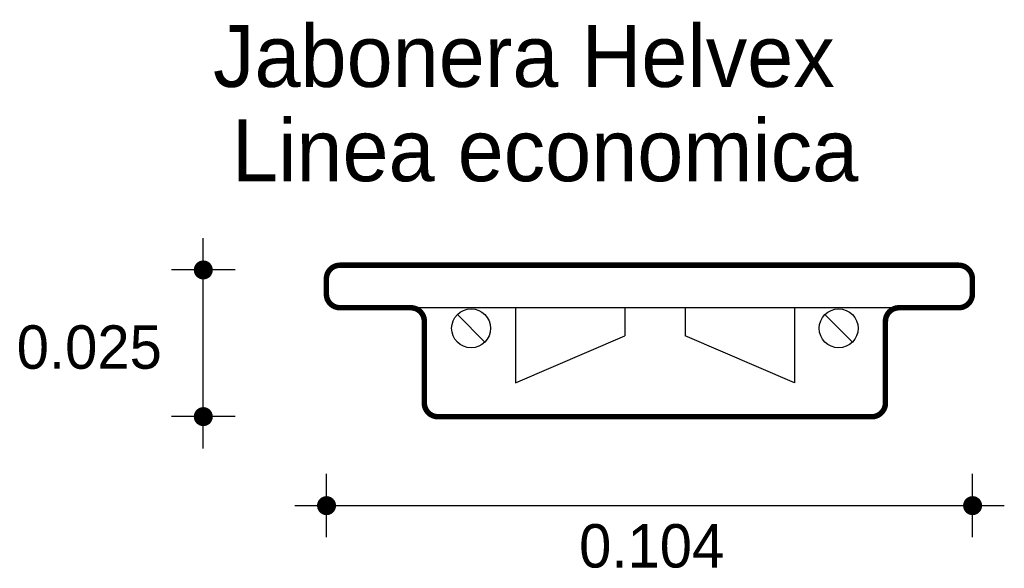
# Model space of a CAD drawing. Extents: x 9.229 to 9.385, y 4.665 to 4.752.
import ezdxf

# ---------------------------------------------------------------- set-up
doc = ezdxf.new("R2010")
doc.units = 0
doc.header["$MEASUREMENT"] = 0
for name, color, linetype in [('BORDE', 2, 'CONTINUOUS'), ('COTAS', 6, 'CONTINUOUS'), ('DIBUJO', 5, 'CONTINUOUS'), ('TEXTO', 4, 'CONTINUOUS')]:
    doc.layers.add(name, color=color, linetype=linetype)

msp = doc.modelspace()

# ---------------------------------------------------------------- linework, layer by layer
at = {"layer": 'BORDE', "const_width": 0.000868}
msp.add_lwpolyline([(9.37809, 4.71329), (9.27981, 4.71329, 0.414214), (9.27765, 4.71112), (9.27765, 4.70871, 0.414214), (9.27981, 4.70654), (9.29104, 4.70654, -0.414214), (9.29321, 4.70437), (9.29321, 4.6914, 0.414214), (9.29538, 4.68923), (9.36428, 4.68923, 0.414214), (9.36645, 4.6914), (9.36645, 4.70437, -0.414214), (9.36862, 4.70654), (9.37809, 4.70654, 0.414214), (9.38026, 4.70871), (9.38026, 4.71112, 0.414214)], format="xyb", close=True, dxfattribs=at)
at = {"layer": 'COTAS'}
for p, q in [((9.2581, 4.68421), (9.2581, 4.71758)), ((9.26314, 4.71254), (9.25306, 4.71254)), ((9.26314, 4.68925), (9.25306, 4.68925)), ((9.27767, 4.67008), (9.27767, 4.68015)), ((9.3803, 4.67008), (9.3803, 4.68015)), ((9.27264, 4.67511), (9.38533, 4.67511))]:
    msp.add_line(p, q, dxfattribs=at)
at = {"layer": 'COTAS', "const_width": 0.00151}
for points in [[(9.2581, 4.71178, 1), (9.2581, 4.71329, 1)], [(9.2581, 4.68849, 1), (9.2581, 4.69, 1)], [(9.27692, 4.67511, 1), (9.27843, 4.67511, 1)], [(9.37954, 4.67511, 1), (9.38105, 4.67511, 1)]]:
    msp.add_lwpolyline(points, format="xyb", close=True, dxfattribs=at)
at = {"layer": 'DIBUJO'}
for p, q in [((9.27981, 4.71329), (9.37809, 4.71329)), ((9.27765, 4.71112), (9.27765, 4.70871)), ((9.38026, 4.71112), (9.38026, 4.70871)), ((9.29104, 4.70654), (9.27981, 4.70654)), ((9.36862, 4.70654), (9.29104, 4.70654)), ((9.30769, 4.70654), (9.30769, 4.69459)), ((9.32505, 4.70654), (9.32505, 4.70205)), ((9.33462, 4.70654), (9.33462, 4.70205)), ((9.35198, 4.70654), (9.35198, 4.69459)), ((9.37809, 4.70654), (9.36862, 4.70654)), ((9.30282, 4.70108), (9.29846, 4.70546)), ((9.36121, 4.70109), (9.35684, 4.70545)), ((9.29321, 4.70437), (9.29321, 4.6914)), ((9.36645, 4.70437), (9.36645, 4.6914)), ((9.30769, 4.69459), (9.32505, 4.70205)), ((9.35198, 4.69459), (9.33462, 4.70205)), ((9.29538, 4.68923), (9.36428, 4.68923))]:
    msp.add_line(p, q, dxfattribs=at)
for centre in [(9.30064, 4.70327), (9.35902, 4.70327)]:
    msp.add_circle(centre, 0.00309, dxfattribs=at)
for centre, start, end in [((9.27981, 4.71112), 90, 180), ((9.37809, 4.71112), 0, 90), ((9.27981, 4.70871), 180, 270), ((9.37809, 4.70871), 270, 0), ((9.29104, 4.70437), 0, 90), ((9.36862, 4.70437), 90, 180), ((9.29538, 4.6914), 180, 270), ((9.36428, 4.6914), 270, 0)]:
    msp.add_arc(centre, 0.00217, start, end, dxfattribs=at)

# ---------------------------------------------------------------- texts
at = {"layer": 'COTAS'}
for s, p in [('0.025', (9.22846, 4.69685)), ('0.104', (9.31779, 4.66528))]:
    msp.add_text(s, height=0.006891, dxfattribs=at).set_placement(p)
at = {"layer": 'TEXTO'}
for s, p in [('Jabonera Helvex', (9.25965, 4.7416)), ('Linea economica', (9.26265, 4.72663))]:
    msp.add_text(s, height=0.0098395, dxfattribs=at).set_placement(p)

doc.saveas('drawing.dxf')
